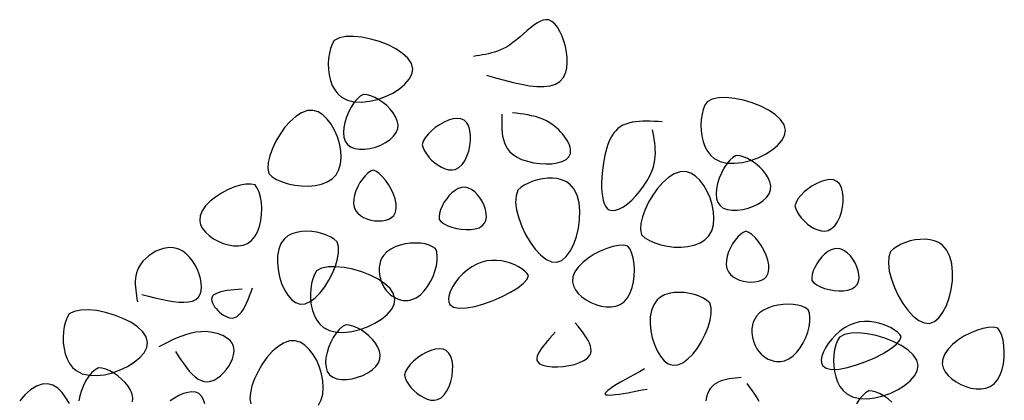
# Model space of a CAD drawing. Extents: x -2.39 to 2.17, y 0 to 7.74.
# Tile 4 of 4: x -2.32 to 1.93, y 6.1 to 7.74. Entities that reach past the tile are written whole.
import ezdxf

# ---------------------------------------------------------------- set-up
doc = ezdxf.new("R2010")
doc.units = 0
doc.header["$MEASUREMENT"] = 0
doc.layers.add('ARBOL', color=76, linetype='CONTINUOUS')

msp = doc.modelspace()

# ---------------------------------------------------------------- linework, layer by layer
at = {"layer": 'ARBOL'}
for points in [[(-0.3045, 7.4992), (-0.2657, 7.4882), (-0.2273, 7.4776), (-0.1898, 7.4681), (-0.1537, 7.4601), (-0.1192, 7.4542), (-0.0869, 7.4507), (-0.0572, 7.4504), (-0.0306, 7.4535), (-0.0074, 7.4607), (0.0119, 7.4725), (0.0268, 7.4894), (0.037, 7.5119), (0.0411, 7.5309), (0.0428, 7.5521), (0.0424, 7.5749), (0.0398, 7.5986), (0.0354, 7.6225), (0.0292, 7.6459), (0.0214, 7.668), (0.0122, 7.6884), (0.0016, 7.7062), (-0.0101, 7.7207), (-0.0228, 7.7314), (-0.0364, 7.7374), (-0.0485, 7.7385), (-0.0611, 7.7363), (-0.0741, 7.7312), (-0.0875, 7.7236), (-0.1014, 7.7139), (-0.1155, 7.7028), (-0.13, 7.6905), (-0.1448, 7.6776), (-0.1598, 7.6645), (-0.175, 7.6517), (-0.1904, 7.6396), (-0.206, 7.6286), (-0.2186, 7.6209), (-0.2312, 7.6142), (-0.2439, 7.6083), (-0.2567, 7.6033), (-0.2695, 7.5989), (-0.2824, 7.5951), (-0.2953, 7.5919), (-0.3082, 7.589), (-0.3212, 7.5866), (-0.3342, 7.5843), (-0.3472, 7.5823), (-0.3602, 7.5804)], [(-0.9602, 7.6487), (-0.9691, 7.6333), (-0.9762, 7.6149), (-0.9816, 7.5942), (-0.9849, 7.5718), (-0.9863, 7.5483), (-0.9854, 7.5243), (-0.9823, 7.5004), (-0.9769, 7.4773), (-0.969, 7.4555), (-0.9585, 7.4357), (-0.9454, 7.4185), (-0.9295, 7.4044), (-0.9039, 7.3913), (-0.8743, 7.3845), (-0.8419, 7.3833), (-0.8079, 7.3872), (-0.7736, 7.3954), (-0.74, 7.4075), (-0.7084, 7.4227), (-0.68, 7.4406), (-0.656, 7.4605), (-0.6375, 7.4817), (-0.6259, 7.5037), (-0.6221, 7.5258), (-0.628, 7.5494), (-0.6432, 7.5721), (-0.666, 7.5933), (-0.695, 7.6127), (-0.7286, 7.6298), (-0.7652, 7.6441), (-0.8032, 7.6553), (-0.8411, 7.6629), (-0.8773, 7.6665), (-0.9103, 7.6656), (-0.9384, 7.6599), (-0.9602, 7.6487)], [(-0.8342, 7.4164), (-0.8483, 7.4085), (-0.8621, 7.3963), (-0.8754, 7.3804), (-0.8876, 7.3617), (-0.8985, 7.3409), (-0.9077, 7.3188), (-0.9147, 7.2962), (-0.9191, 7.2737), (-0.9207, 7.2522), (-0.9189, 7.2324), (-0.9134, 7.215), (-0.9039, 7.2008), (-0.89, 7.1905), (-0.8724, 7.1839), (-0.8521, 7.1808), (-0.8299, 7.1809), (-0.8066, 7.1841), (-0.7831, 7.1901), (-0.7603, 7.1985), (-0.739, 7.2092), (-0.7201, 7.2219), (-0.7046, 7.2364), (-0.6931, 7.2523), (-0.6867, 7.2695), (-0.6857, 7.2861), (-0.6891, 7.3031), (-0.6962, 7.3202), (-0.7065, 7.337), (-0.7194, 7.3531), (-0.7344, 7.3683), (-0.7507, 7.382), (-0.768, 7.3939), (-0.7856, 7.4037), (-0.8028, 7.4109), (-0.8192, 7.4153), (-0.8342, 7.4164)], [(0.6457, 7.3854), (0.6368, 7.3699), (0.6297, 7.3516), (0.6244, 7.3309), (0.621, 7.3084), (0.6197, 7.2849), (0.6205, 7.2609), (0.6236, 7.237), (0.629, 7.2139), (0.6369, 7.1921), (0.6474, 7.1723), (0.6605, 7.1551), (0.6764, 7.1411), (0.702, 7.128), (0.7316, 7.1211), (0.764, 7.1199), (0.798, 7.1238), (0.8324, 7.132), (0.8659, 7.1441), (0.8975, 7.1594), (0.9259, 7.1773), (0.9499, 7.1971), (0.9684, 7.2183), (0.9801, 7.2403), (0.9838, 7.2624), (0.9779, 7.286), (0.9628, 7.3087), (0.9399, 7.3299), (0.9109, 7.3493), (0.8773, 7.3664), (0.8407, 7.3807), (0.8027, 7.3919), (0.7648, 7.3996), (0.7286, 7.4031), (0.6956, 7.4023), (0.6674, 7.3965), (0.6457, 7.3854)], [(-1.243, 7.0755), (-1.2283, 7.062), (-1.2088, 7.0501), (-1.1853, 7.0399), (-1.159, 7.0318), (-1.1307, 7.0259), (-1.1012, 7.0226), (-1.0715, 7.0221), (-1.0425, 7.0247), (-1.0152, 7.0306), (-0.9904, 7.04), (-0.969, 7.0533), (-0.952, 7.0707), (-0.94, 7.0925), (-0.933, 7.1178), (-0.9306, 7.1456), (-0.9324, 7.1749), (-0.938, 7.2048), (-0.9471, 7.2342), (-0.9592, 7.2623), (-0.9739, 7.288), (-0.9909, 7.3104), (-1.0097, 7.3284), (-1.03, 7.3412), (-1.0514, 7.3477), (-1.0764, 7.3468), (-1.1017, 7.3378), (-1.1266, 7.322), (-1.1507, 7.3006), (-1.1734, 7.2749), (-1.194, 7.246), (-1.212, 7.2152), (-1.2269, 7.1837), (-1.238, 7.1528), (-1.2448, 7.1236), (-1.2466, 7.0975), (-1.243, 7.0755)], [(-0.5812, 7.2), (-0.5779, 7.1872), (-0.5719, 7.1738), (-0.5635, 7.1601), (-0.553, 7.1466), (-0.5409, 7.1337), (-0.5275, 7.1218), (-0.513, 7.1113), (-0.498, 7.1026), (-0.4827, 7.0961), (-0.4675, 7.0922), (-0.4527, 7.0913), (-0.4388, 7.0939), (-0.4234, 7.1019), (-0.4098, 7.1146), (-0.3982, 7.1312), (-0.3886, 7.1507), (-0.3812, 7.1722), (-0.3761, 7.1949), (-0.3734, 7.2179), (-0.3733, 7.2402), (-0.3759, 7.261), (-0.3812, 7.2795), (-0.3895, 7.2945), (-0.4008, 7.3055), (-0.4148, 7.3114), (-0.431, 7.3131), (-0.449, 7.3109), (-0.468, 7.3053), (-0.4874, 7.297), (-0.5066, 7.2863), (-0.525, 7.2737), (-0.5418, 7.2598), (-0.5565, 7.2449), (-0.5684, 7.2297), (-0.5768, 7.2146), (-0.5812, 7.2)], [(-0.2381, 7.3315), (-0.2386, 7.3151), (-0.2388, 7.2989), (-0.2388, 7.2828), (-0.2382, 7.267), (-0.2369, 7.2516), (-0.2348, 7.2366), (-0.2317, 7.2221), (-0.2273, 7.2083), (-0.2215, 7.1951), (-0.2143, 7.1828), (-0.2052, 7.1714), (-0.1943, 7.1609), (-0.1754, 7.1479), (-0.1531, 7.137), (-0.1284, 7.1285), (-0.1021, 7.1222), (-0.0752, 7.1184), (-0.0485, 7.117), (-0.0229, 7.118), (0.0007, 7.1216), (0.0213, 7.1279), (0.0382, 7.1367), (0.0504, 7.1482), (0.057, 7.1625), (0.058, 7.1706), (0.0576, 7.1793), (0.0557, 7.1884), (0.0527, 7.1979), (0.0485, 7.2077), (0.0433, 7.2175), (0.0372, 7.2273), (0.0304, 7.237), (0.0229, 7.2466), (0.0149, 7.2557), (0.0065, 7.2644), (-0.0022, 7.2725), (-0.0166, 7.2842), (-0.0314, 7.2942), (-0.0465, 7.3027), (-0.062, 7.3099), (-0.0777, 7.316), (-0.0937, 7.3209), (-0.11, 7.325), (-0.1264, 7.3283), (-0.1429, 7.331), (-0.1596, 7.3332), (-0.1763, 7.3352), (-0.1931, 7.337)], [(0.4519, 7.2989), (0.4349, 7.2998), (0.418, 7.3006), (0.4012, 7.3012), (0.3847, 7.3014), (0.3685, 7.3012), (0.3528, 7.3003), (0.3375, 7.2988), (0.3228, 7.2965), (0.3088, 7.2932), (0.2956, 7.289), (0.2832, 7.2835), (0.2717, 7.2768), (0.2618, 7.2692), (0.2527, 7.2604), (0.2444, 7.2506), (0.2369, 7.2396), (0.2301, 7.2277), (0.224, 7.2149), (0.2186, 7.2011), (0.2137, 7.1865), (0.2094, 7.1712), (0.2056, 7.1552), (0.2022, 7.1386), (0.1993, 7.1213), (0.1964, 7.1002), (0.194, 7.0788), (0.1924, 7.0572), (0.1916, 7.036), (0.1916, 7.0155), (0.1926, 6.9959), (0.1947, 6.9777), (0.198, 6.9612), (0.2024, 6.9468), (0.2082, 6.9347), (0.2154, 6.9254), (0.2241, 6.9191), (0.2369, 6.916), (0.2517, 6.9176), (0.268, 6.9235), (0.2854, 6.9331), (0.3034, 6.946), (0.3215, 6.9617), (0.3394, 6.9798), (0.3566, 6.9997), (0.3726, 7.021), (0.387, 7.0432), (0.3993, 7.0659), (0.4092, 7.0885), (0.4144, 7.104), (0.4183, 7.1194), (0.4209, 7.1345), (0.4225, 7.1495), (0.4231, 7.1642), (0.4229, 7.1788), (0.4219, 7.1933), (0.4204, 7.2077), (0.4183, 7.222), (0.4159, 7.2362), (0.4132, 7.2504), (0.4104, 7.2645)], [(0.7717, 7.153), (0.7576, 7.1451), (0.7438, 7.1329), (0.7305, 7.117), (0.7183, 7.0983), (0.7074, 7.0776), (0.6983, 7.0555), (0.6912, 7.0328), (0.6868, 7.0103), (0.6853, 6.9888), (0.687, 6.969), (0.6925, 6.9516), (0.702, 6.9375), (0.7159, 6.9271), (0.7335, 6.9205), (0.7538, 6.9174), (0.776, 6.9175), (0.7993, 6.9207), (0.8229, 6.9267), (0.8457, 6.9351), (0.8669, 6.9458), (0.8858, 6.9586), (0.9014, 6.973), (0.9128, 6.989), (0.9192, 7.0062), (0.9202, 7.0227), (0.9168, 7.0397), (0.9097, 7.0568), (0.8994, 7.0736), (0.8865, 7.0898), (0.8716, 7.1049), (0.8552, 7.1186), (0.8379, 7.1306), (0.8204, 7.1403), (0.8031, 7.1476), (0.7867, 7.1519), (0.7717, 7.153)], [(-0.7932, 7.0907), (-0.8044, 7.0856), (-0.8161, 7.0772), (-0.8278, 7.0659), (-0.8392, 7.0522), (-0.8499, 7.0365), (-0.8593, 7.0195), (-0.8672, 7.0016), (-0.8731, 6.9833), (-0.8765, 6.965), (-0.8771, 6.9474), (-0.8744, 6.9308), (-0.868, 6.9158), (-0.8593, 6.9044), (-0.848, 6.8946), (-0.8346, 6.8865), (-0.8196, 6.8801), (-0.8035, 6.8754), (-0.7869, 6.8725), (-0.7703, 6.8714), (-0.7541, 6.8722), (-0.7388, 6.875), (-0.7251, 6.8796), (-0.7134, 6.8863), (-0.7041, 6.8951), (-0.6964, 6.9094), (-0.6933, 6.9266), (-0.6941, 6.9458), (-0.6985, 6.9664), (-0.7058, 6.9876), (-0.7154, 7.0086), (-0.7269, 7.0287), (-0.7398, 7.0473), (-0.7533, 7.0635), (-0.7672, 7.0766), (-0.7806, 7.0859), (-0.7932, 7.0907)], [(-0.1693, 7.0037), (-0.1772, 6.9801), (-0.1788, 6.9514), (-0.1748, 6.9189), (-0.1658, 6.884), (-0.1526, 6.8483), (-0.136, 6.8131), (-0.1165, 6.78), (-0.0949, 6.7502), (-0.0718, 6.7253), (-0.0481, 6.7066), (-0.0244, 6.6957), (-0.0013, 6.6939), (0.0198, 6.7018), (0.0392, 6.7183), (0.0565, 6.7418), (0.0713, 6.7709), (0.0832, 6.8042), (0.0918, 6.8402), (0.0968, 6.8774), (0.0977, 6.9144), (0.0942, 6.9498), (0.0858, 6.9821), (0.0722, 7.0099), (0.053, 7.0316), (0.0372, 7.042), (0.0194, 7.0494), (0, 7.054), (-0.0207, 7.0561), (-0.042, 7.0557), (-0.0634, 7.0532), (-0.0846, 7.0487), (-0.105, 7.0424), (-0.1241, 7.0345), (-0.1416, 7.0253), (-0.1568, 7.015), (-0.1693, 7.0037)], [(0.3629, 6.8121), (0.3777, 6.7987), (0.3972, 6.7867), (0.4206, 6.7766), (0.4469, 6.7684), (0.4752, 6.7626), (0.5047, 6.7593), (0.5344, 6.7588), (0.5634, 6.7613), (0.5907, 6.7672), (0.6155, 6.7767), (0.6369, 6.79), (0.6539, 6.8073), (0.6659, 6.8291), (0.6729, 6.8544), (0.6753, 6.8822), (0.6736, 6.9115), (0.6679, 6.9414), (0.6589, 6.9709), (0.6468, 6.9989), (0.632, 7.0247), (0.615, 7.047), (0.5962, 7.0651), (0.5759, 7.0779), (0.5545, 7.0844), (0.5295, 7.0834), (0.5043, 7.0744), (0.4793, 7.0586), (0.4552, 7.0372), (0.4326, 7.0115), (0.4119, 6.9826), (0.3939, 6.9518), (0.379, 6.9204), (0.3679, 6.8894), (0.3612, 6.8603), (0.3593, 6.8341), (0.3629, 6.8121)], [(1.0247, 6.9367), (1.028, 6.9239), (1.034, 6.9104), (1.0425, 6.8968), (1.0529, 6.8833), (1.065, 6.8704), (1.0785, 6.8584), (1.0929, 6.8479), (1.1079, 6.8392), (1.1232, 6.8327), (1.1385, 6.8288), (1.1532, 6.828), (1.1672, 6.8305), (1.1825, 6.8385), (1.1961, 6.8512), (1.2078, 6.8678), (1.2174, 6.8873), (1.2247, 6.9088), (1.2298, 6.9316), (1.2325, 6.9545), (1.2326, 6.9768), (1.23, 6.9977), (1.2247, 7.0161), (1.2164, 7.0312), (1.2051, 7.0421), (1.1912, 7.048), (1.1749, 7.0497), (1.157, 7.0475), (1.1379, 7.042), (1.1185, 7.0336), (1.0993, 7.0229), (1.081, 7.0103), (1.0641, 6.9964), (1.0495, 6.9815), (1.0376, 6.9663), (1.0291, 6.9512), (1.0247, 6.9367)], [(-1.3014, 7.0268), (-1.3192, 7.0305), (-1.341, 7.0298), (-1.3658, 7.0251), (-1.3925, 7.0168), (-1.4199, 7.0053), (-1.4469, 6.9912), (-1.4725, 6.9747), (-1.4955, 6.9563), (-1.5149, 6.9365), (-1.5295, 6.9157), (-1.5383, 6.8942), (-1.5401, 6.8727), (-1.536, 6.8555), (-1.5274, 6.8388), (-1.5148, 6.823), (-1.4991, 6.8084), (-1.4807, 6.7952), (-1.4604, 6.784), (-1.4388, 6.7749), (-1.4165, 6.7684), (-1.3943, 6.7648), (-1.3728, 6.7643), (-1.3525, 6.7674), (-1.3342, 6.7745), (-1.3168, 6.7871), (-1.3024, 6.8041), (-1.2911, 6.8247), (-1.2826, 6.8479), (-1.2768, 6.873), (-1.2736, 6.899), (-1.2729, 6.9251), (-1.2745, 6.9504), (-1.2783, 6.9741), (-1.2841, 6.9953), (-1.2919, 7.0132), (-1.3014, 7.0268)], [(-0.5084, 6.8783), (-0.4998, 6.8683), (-0.4872, 6.8592), (-0.4715, 6.8512), (-0.4534, 6.8445), (-0.4337, 6.8393), (-0.413, 6.8357), (-0.3923, 6.8341), (-0.3722, 6.8345), (-0.3534, 6.8373), (-0.3367, 6.8426), (-0.3229, 6.8506), (-0.3128, 6.8616), (-0.3072, 6.8739), (-0.3049, 6.8883), (-0.3055, 6.904), (-0.3087, 6.9206), (-0.3143, 6.9375), (-0.3221, 6.9541), (-0.3317, 6.9699), (-0.3428, 6.9843), (-0.3551, 6.9966), (-0.3684, 7.0065), (-0.3824, 7.0133), (-0.3968, 7.0164), (-0.4114, 7.0155), (-0.4259, 7.0109), (-0.44, 7.0031), (-0.4535, 6.9925), (-0.4661, 6.98), (-0.4775, 6.9658), (-0.4876, 6.9506), (-0.496, 6.9349), (-0.5026, 6.9193), (-0.507, 6.9043), (-0.5091, 6.8905), (-0.5084, 6.8783)], [(-0.948, 6.7817), (-0.9603, 6.7925), (-0.9758, 6.8022), (-0.9939, 6.8107), (-1.0139, 6.8176), (-1.0353, 6.8228), (-1.0575, 6.8261), (-1.08, 6.8272), (-1.1021, 6.8261), (-1.1232, 6.8224), (-1.1429, 6.8161), (-1.1605, 6.8068), (-1.1754, 6.7944), (-1.1899, 6.7742), (-1.1995, 6.7497), (-1.2046, 6.722), (-1.2055, 6.6924), (-1.2027, 6.6618), (-1.1965, 6.6313), (-1.1872, 6.6021), (-1.1753, 6.5753), (-1.161, 6.5519), (-1.1448, 6.533), (-1.1269, 6.5199), (-1.1078, 6.5134), (-1.0862, 6.5148), (-1.0642, 6.5242), (-1.0423, 6.5402), (-1.0211, 6.5617), (-1.0013, 6.5874), (-0.9833, 6.6162), (-0.9679, 6.6466), (-0.9554, 6.6775), (-0.9466, 6.7077), (-0.9421, 6.736), (-0.9423, 6.7611), (-0.948, 6.7817)], [(0.8127, 6.8273), (0.8015, 6.8223), (0.7899, 6.8138), (0.7781, 6.8025), (0.7667, 6.7888), (0.7561, 6.7732), (0.7466, 6.7561), (0.7387, 6.7382), (0.7328, 6.7199), (0.7294, 6.7017), (0.7288, 6.684), (0.7315, 6.6674), (0.7379, 6.6524), (0.7466, 6.641), (0.7579, 6.6313), (0.7714, 6.6231), (0.7863, 6.6167), (0.8024, 6.612), (0.819, 6.6091), (0.8357, 6.608), (0.8519, 6.6089), (0.8671, 6.6116), (0.8808, 6.6163), (0.8925, 6.6229), (0.9018, 6.6317), (0.9095, 6.6461), (0.9127, 6.6632), (0.9118, 6.6825), (0.9074, 6.703), (0.9002, 6.7242), (0.8905, 6.7452), (0.879, 6.7654), (0.8662, 6.7839), (0.8526, 6.8001), (0.8388, 6.8132), (0.8253, 6.8225), (0.8127, 6.8273)], [(1.4366, 6.7403), (1.4287, 6.7167), (1.4271, 6.688), (1.4312, 6.6555), (1.4401, 6.6207), (1.4533, 6.5849), (1.4699, 6.5498), (1.4895, 6.5166), (1.5111, 6.4868), (1.5341, 6.4619), (1.5578, 6.4432), (1.5815, 6.4323), (1.6046, 6.4305), (1.6257, 6.4385), (1.6451, 6.4549), (1.6624, 6.4784), (1.6772, 6.5075), (1.6891, 6.5408), (1.6977, 6.5768), (1.7027, 6.614), (1.7037, 6.6511), (1.7001, 6.6865), (1.6918, 6.7188), (1.6782, 6.7465), (1.6589, 6.7683), (1.6432, 6.7786), (1.6253, 6.7861), (1.6059, 6.7907), (1.5853, 6.7927), (1.564, 6.7923), (1.5425, 6.7898), (1.5213, 6.7853), (1.5009, 6.779), (1.4818, 6.7712), (1.4643, 6.762), (1.4491, 6.7516), (1.4366, 6.7403)], [(-1.7893, 6.5547), (-1.761, 6.5474), (-1.733, 6.5405), (-1.7056, 6.5342), (-1.6792, 6.5288), (-1.654, 6.5247), (-1.6303, 6.5221), (-1.6085, 6.5214), (-1.5888, 6.5228), (-1.5716, 6.5267), (-1.5572, 6.5333), (-1.5459, 6.543), (-1.5379, 6.5562), (-1.534, 6.5702), (-1.5326, 6.5864), (-1.5337, 6.6042), (-1.5371, 6.6232), (-1.5426, 6.6426), (-1.5502, 6.6622), (-1.5596, 6.6812), (-1.5708, 6.6992), (-1.5836, 6.7156), (-1.5979, 6.7299), (-1.6135, 6.7416), (-1.6303, 6.7501), (-1.6462, 6.7546), (-1.6626, 6.7565), (-1.6793, 6.7558), (-1.6962, 6.7528), (-1.7128, 6.7477), (-1.7291, 6.7407), (-1.7447, 6.732), (-1.7593, 6.7218), (-1.7728, 6.7103), (-1.7848, 6.6978), (-1.7951, 6.6843), (-1.8035, 6.6702), (-1.8085, 6.6589), (-1.8123, 6.6474), (-1.815, 6.6356), (-1.8167, 6.6236), (-1.8176, 6.6115), (-1.8177, 6.5991), (-1.8171, 6.5867), (-1.816, 6.5741), (-1.8145, 6.5614), (-1.8126, 6.5486), (-1.8105, 6.5358), (-1.8083, 6.523)], [(-0.5248, 6.7522), (-0.5364, 6.7607), (-0.5515, 6.7675), (-0.5692, 6.7724), (-0.5891, 6.7754), (-0.6105, 6.7764), (-0.6327, 6.7755), (-0.6551, 6.7724), (-0.677, 6.7672), (-0.6978, 6.7599), (-0.7169, 6.7503), (-0.7335, 6.7384), (-0.7472, 6.7242), (-0.7549, 6.7123), (-0.7607, 6.6994), (-0.7647, 6.6855), (-0.7668, 6.6712), (-0.7672, 6.6564), (-0.7659, 6.6414), (-0.7631, 6.6266), (-0.7586, 6.612), (-0.7528, 6.598), (-0.7454, 6.5847), (-0.7367, 6.5724), (-0.7267, 6.5613), (-0.7197, 6.555), (-0.7122, 6.5493), (-0.7044, 6.5442), (-0.6962, 6.5398), (-0.6878, 6.5361), (-0.6791, 6.5332), (-0.6703, 6.531), (-0.6614, 6.5296), (-0.6526, 6.529), (-0.6437, 6.5293), (-0.6349, 6.5305), (-0.6263, 6.5326), (-0.6071, 6.541), (-0.5893, 6.5537), (-0.5729, 6.57), (-0.5583, 6.5891), (-0.5455, 6.6103), (-0.5348, 6.6327), (-0.5264, 6.6557), (-0.5204, 6.6785), (-0.5171, 6.7003), (-0.5166, 6.7203), (-0.5191, 6.7379), (-0.5248, 6.7522)], [(0.3045, 6.7634), (0.2867, 6.7671), (0.2649, 6.7664), (0.2401, 6.7617), (0.2134, 6.7534), (0.186, 6.742), (0.159, 6.7278), (0.1334, 6.7113), (0.1104, 6.693), (0.091, 6.6731), (0.0764, 6.6523), (0.0676, 6.6309), (0.0658, 6.6093), (0.0699, 6.5921), (0.0785, 6.5755), (0.0911, 6.5596), (0.1069, 6.545), (0.1252, 6.5319), (0.1455, 6.5206), (0.1672, 6.5115), (0.1894, 6.505), (0.2116, 6.5014), (0.2332, 6.5009), (0.2534, 6.5041), (0.2717, 6.5111), (0.2892, 6.5237), (0.3035, 6.5407), (0.3148, 6.5613), (0.3233, 6.5845), (0.3291, 6.6096), (0.3323, 6.6356), (0.333, 6.6617), (0.3314, 6.687), (0.3276, 6.7107), (0.3218, 6.7319), (0.3141, 6.7498), (0.3045, 6.7634)], [(1.0975, 6.6149), (1.1061, 6.605), (1.1187, 6.5959), (1.1344, 6.5878), (1.1525, 6.5811), (1.1723, 6.5759), (1.1929, 6.5723), (1.2136, 6.5707), (1.2337, 6.5711), (1.2525, 6.5739), (1.2692, 6.5792), (1.283, 6.5872), (1.2932, 6.5982), (1.2987, 6.6106), (1.3011, 6.6249), (1.3005, 6.6407), (1.2972, 6.6573), (1.2916, 6.6741), (1.2838, 6.6908), (1.2742, 6.7065), (1.2632, 6.7209), (1.2508, 6.7333), (1.2375, 6.7431), (1.2235, 6.7499), (1.2091, 6.7531), (1.1945, 6.7521), (1.18, 6.7475), (1.1659, 6.7397), (1.1525, 6.7292), (1.1399, 6.7166), (1.1284, 6.7024), (1.1183, 6.6872), (1.1099, 6.6715), (1.1033, 6.656), (1.0989, 6.6409), (1.0969, 6.6271), (1.0975, 6.6149)], [(-1.0371, 6.6567), (-1.046, 6.6413), (-1.0531, 6.6229), (-1.0585, 6.6022), (-1.0618, 6.5798), (-1.0631, 6.5563), (-1.0623, 6.5323), (-1.0592, 6.5084), (-1.0538, 6.4853), (-1.0459, 6.4635), (-1.0354, 6.4437), (-1.0223, 6.4264), (-1.0064, 6.4124), (-0.9808, 6.3993), (-0.9512, 6.3925), (-0.9188, 6.3913), (-0.8848, 6.3951), (-0.8505, 6.4034), (-0.8169, 6.4155), (-0.7853, 6.4307), (-0.7569, 6.4486), (-0.7329, 6.4685), (-0.7144, 6.4897), (-0.7027, 6.5116), (-0.699, 6.5338), (-0.7049, 6.5574), (-0.7201, 6.58), (-0.7429, 6.6013), (-0.7719, 6.6206), (-0.8055, 6.6377), (-0.8421, 6.6521), (-0.8801, 6.6633), (-0.918, 6.6709), (-0.9542, 6.6745), (-0.9872, 6.6736), (-1.0153, 6.6678), (-1.0371, 6.6567)], [(-0.1232, 6.6372), (-0.1301, 6.6464), (-0.1398, 6.6558), (-0.152, 6.6651), (-0.1664, 6.6739), (-0.1827, 6.6821), (-0.2006, 6.6892), (-0.2197, 6.695), (-0.2399, 6.6993), (-0.2607, 6.7016), (-0.2818, 6.7019), (-0.3031, 6.6996), (-0.324, 6.6947), (-0.3464, 6.6859), (-0.3678, 6.6741), (-0.3879, 6.6598), (-0.4065, 6.6435), (-0.4231, 6.6259), (-0.4376, 6.6074), (-0.4496, 6.5887), (-0.4589, 6.5704), (-0.4651, 6.553), (-0.468, 6.5371), (-0.4671, 6.5232), (-0.4624, 6.5118), (-0.4466, 6.5002), (-0.4222, 6.4955), (-0.391, 6.497), (-0.355, 6.5036), (-0.3161, 6.5146), (-0.2762, 6.529), (-0.2372, 6.546), (-0.2011, 6.5645), (-0.1697, 6.5838), (-0.145, 6.603), (-0.1289, 6.6211), (-0.1232, 6.6372)], [(-1.3577, 6.5783), (-1.3743, 6.5768), (-1.3906, 6.5753), (-1.4065, 6.5735), (-1.4217, 6.5714), (-1.4359, 6.569), (-1.449, 6.566), (-1.4606, 6.5625), (-1.4706, 6.5583), (-1.4787, 6.5533), (-1.4847, 6.5475), (-1.4883, 6.5407), (-1.4893, 6.5328), (-1.4882, 6.5258), (-1.4854, 6.5182), (-1.4813, 6.5103), (-1.4759, 6.5022), (-1.4695, 6.4941), (-1.4622, 6.4863), (-1.4543, 6.4788), (-1.4458, 6.472), (-1.4371, 6.466), (-1.4283, 6.4609), (-1.4196, 6.457), (-1.4111, 6.4545), (-1.3994, 6.4535), (-1.3887, 6.4556), (-1.3787, 6.4605), (-1.3695, 6.4679), (-1.361, 6.4775), (-1.353, 6.489), (-1.3455, 6.5023), (-1.3385, 6.5169), (-1.3317, 6.5327), (-1.3252, 6.5493), (-1.3189, 6.5664), (-1.3126, 6.5839)], [(0.6579, 6.5183), (0.6456, 6.5291), (0.6301, 6.5389), (0.612, 6.5473), (0.592, 6.5542), (0.5706, 6.5594), (0.5484, 6.5627), (0.526, 6.5638), (0.5039, 6.5627), (0.4827, 6.5591), (0.463, 6.5527), (0.4454, 6.5434), (0.4305, 6.5311), (0.4161, 6.5108), (0.4065, 6.4863), (0.4014, 6.4587), (0.4004, 6.429), (0.4032, 6.3984), (0.4094, 6.3679), (0.4187, 6.3388), (0.4306, 6.3119), (0.4449, 6.2885), (0.4612, 6.2697), (0.479, 6.2565), (0.4981, 6.25), (0.5197, 6.2515), (0.5417, 6.2608), (0.5636, 6.2769), (0.5848, 6.2984), (0.6046, 6.3241), (0.6226, 6.3528), (0.6381, 6.3832), (0.6505, 6.4141), (0.6593, 6.4444), (0.6638, 6.4726), (0.6636, 6.4977), (0.6579, 6.5183)], [(1.0811, 6.4888), (1.0695, 6.4973), (1.0545, 6.5041), (1.0367, 6.509), (1.0168, 6.512), (0.9954, 6.513), (0.9732, 6.5121), (0.9508, 6.509), (0.9289, 6.5039), (0.9081, 6.4965), (0.889, 6.4869), (0.8724, 6.4751), (0.8587, 6.4608), (0.851, 6.4489), (0.8452, 6.436), (0.8413, 6.4222), (0.8391, 6.4078), (0.8387, 6.393), (0.84, 6.3781), (0.8428, 6.3632), (0.8473, 6.3487), (0.8532, 6.3346), (0.8605, 6.3214), (0.8692, 6.309), (0.8792, 6.298), (0.8863, 6.2916), (0.8937, 6.2859), (0.9015, 6.2808), (0.9097, 6.2765), (0.9182, 6.2728), (0.9268, 6.2698), (0.9356, 6.2676), (0.9444, 6.2662), (0.9534, 6.2657), (0.9622, 6.2659), (0.971, 6.2671), (0.9796, 6.2692), (0.9988, 6.2776), (1.0167, 6.2903), (1.033, 6.3066), (1.0476, 6.3257), (1.0604, 6.3469), (1.0711, 6.3693), (1.0795, 6.3923), (1.0855, 6.4151), (1.0888, 6.4369), (1.0893, 6.457), (1.0868, 6.4745), (1.0811, 6.4888)], [(-2.1026, 6.471), (-2.1115, 6.4556), (-2.1187, 6.4372), (-2.124, 6.4165), (-2.1273, 6.3941), (-2.1286, 6.3706), (-2.1278, 6.3466), (-2.1247, 6.3227), (-2.1193, 6.2996), (-2.1114, 6.2778), (-2.1009, 6.258), (-2.0878, 6.2407), (-2.0719, 6.2267), (-2.0463, 6.2136), (-2.0167, 6.2068), (-1.9843, 6.2056), (-1.9503, 6.2094), (-1.9159, 6.2177), (-1.8824, 6.2298), (-1.8508, 6.245), (-1.8224, 6.2629), (-1.7984, 6.2827), (-1.7799, 6.304), (-1.7683, 6.3259), (-1.7645, 6.3481), (-1.7704, 6.3717), (-1.7855, 6.3943), (-1.8084, 6.4156), (-1.8374, 6.4349), (-1.871, 6.452), (-1.9076, 6.4664), (-1.9456, 6.4776), (-1.9835, 6.4852), (-2.0198, 6.4888), (-2.0527, 6.4879), (-2.0809, 6.4822), (-2.1026, 6.471)], [(-0.9111, 6.4244), (-0.9252, 6.4165), (-0.939, 6.4042), (-0.9523, 6.3884), (-0.9645, 6.3697), (-0.9754, 6.3489), (-0.9846, 6.3268), (-0.9915, 6.3042), (-0.996, 6.2817), (-0.9976, 6.2601), (-0.9958, 6.2403), (-0.9903, 6.2229), (-0.9808, 6.2088), (-0.9669, 6.1984), (-0.9493, 6.1918), (-0.929, 6.1887), (-0.9068, 6.1889), (-0.8835, 6.1921), (-0.86, 6.198), (-0.8372, 6.2065), (-0.8159, 6.2172), (-0.797, 6.2299), (-0.7815, 6.2443), (-0.77, 6.2603), (-0.7636, 6.2775), (-0.7626, 6.294), (-0.766, 6.3111), (-0.7731, 6.3282), (-0.7834, 6.345), (-0.7963, 6.3611), (-0.8112, 6.3762), (-0.8276, 6.3899), (-0.8449, 6.4019), (-0.8624, 6.4117), (-0.8797, 6.4189), (-0.8961, 6.4233), (-0.9111, 6.4244)], [(-0.0085, 6.3922), (-0.0199, 6.3796), (-0.0311, 6.3672), (-0.0419, 6.3549), (-0.052, 6.3429), (-0.0613, 6.3312), (-0.0695, 6.32), (-0.0765, 6.3092), (-0.0819, 6.2989), (-0.0856, 6.2894), (-0.0874, 6.2806), (-0.0871, 6.2726), (-0.0844, 6.2656), (-0.0754, 6.2566), (-0.0614, 6.2499), (-0.0433, 6.2454), (-0.0221, 6.2431), (0.0013, 6.2428), (0.0257, 6.2445), (0.0503, 6.2482), (0.0741, 6.2537), (0.096, 6.2611), (0.1151, 6.2702), (0.1304, 6.2809), (0.1409, 6.2932), (0.1448, 6.3024), (0.1464, 6.3121), (0.1458, 6.3225), (0.1432, 6.3334), (0.1389, 6.3447), (0.133, 6.3564), (0.1259, 6.3685), (0.1176, 6.3809), (0.1085, 6.3935), (0.0987, 6.4063), (0.0885, 6.4192), (0.0781, 6.4321)], [(1.4827, 6.3738), (1.4758, 6.3831), (1.4661, 6.3925), (1.4539, 6.4017), (1.4396, 6.4106), (1.4232, 6.4187), (1.4053, 6.4258), (1.3862, 6.4316), (1.3661, 6.4359), (1.3452, 6.4383), (1.3241, 6.4385), (1.3028, 6.4363), (1.2819, 6.4313), (1.2595, 6.4225), (1.2381, 6.4107), (1.218, 6.3964), (1.1995, 6.3801), (1.1828, 6.3625), (1.1683, 6.344), (1.1563, 6.3254), (1.147, 6.3071), (1.1408, 6.2896), (1.138, 6.2737), (1.1388, 6.2598), (1.1436, 6.2485), (1.1593, 6.2368), (1.1838, 6.2322), (1.2149, 6.2336), (1.2509, 6.2403), (1.2898, 6.2513), (1.3297, 6.2656), (1.3687, 6.2826), (1.4048, 6.3012), (1.4362, 6.3205), (1.4609, 6.3396), (1.4771, 6.3577), (1.4827, 6.3738)], [(1.8981, 6.4102), (1.8803, 6.4139), (1.8585, 6.4132), (1.8336, 6.4085), (1.807, 6.4002), (1.7796, 6.3888), (1.7526, 6.3746), (1.727, 6.3581), (1.704, 6.3398), (1.6846, 6.3199), (1.67, 6.2991), (1.6612, 6.2777), (1.6594, 6.2561), (1.6635, 6.2389), (1.6721, 6.2223), (1.6847, 6.2064), (1.7005, 6.1918), (1.7188, 6.1787), (1.7391, 6.1674), (1.7607, 6.1584), (1.783, 6.1518), (1.8052, 6.1482), (1.8267, 6.1477), (1.847, 6.1509), (1.8653, 6.1579), (1.8827, 6.1705), (1.8971, 6.1875), (1.9084, 6.2081), (1.9169, 6.2313), (1.9227, 6.2564), (1.9259, 6.2824), (1.9266, 6.3085), (1.925, 6.3338), (1.9212, 6.3575), (1.9154, 6.3787), (1.9076, 6.3966), (1.8981, 6.4102)], [(-1.6447, 6.3085), (-1.6329, 6.2905), (-1.6211, 6.2729), (-1.6092, 6.2558), (-1.5972, 6.2397), (-1.585, 6.2248), (-1.5726, 6.2114), (-1.56, 6.1999), (-1.547, 6.1906), (-1.5338, 6.1836), (-1.5202, 6.1795), (-1.5063, 6.1784), (-1.4918, 6.1807), (-1.4781, 6.186), (-1.4643, 6.1941), (-1.4507, 6.2045), (-1.4378, 6.2169), (-1.4258, 6.2309), (-1.4151, 6.246), (-1.4061, 6.2619), (-1.3989, 6.2781), (-1.3941, 6.2944), (-1.392, 6.3102), (-1.3928, 6.3252), (-1.3969, 6.339), (-1.4002, 6.3451), (-1.4043, 6.3508), (-1.409, 6.3562), (-1.4145, 6.3612), (-1.4204, 6.3659), (-1.4269, 6.3702), (-1.4338, 6.3741), (-1.441, 6.3777), (-1.4484, 6.3808), (-1.4561, 6.3837), (-1.4638, 6.3862), (-1.4716, 6.3884), (-1.4932, 6.3928), (-1.5145, 6.3947), (-1.5355, 6.3945), (-1.5562, 6.3922), (-1.5767, 6.3882), (-1.5969, 6.3826), (-1.617, 6.3757), (-1.637, 6.3677), (-1.6568, 6.3588), (-1.6765, 6.3493), (-1.6962, 6.3393), (-1.7158, 6.3291)], [(1.2168, 6.3714), (1.2079, 6.356), (1.2008, 6.3376), (1.1955, 6.3169), (1.1921, 6.2945), (1.1908, 6.271), (1.1916, 6.247), (1.1947, 6.2231), (1.2002, 6.2), (1.2081, 6.1782), (1.2185, 6.1584), (1.2317, 6.1411), (1.2475, 6.1271), (1.2732, 6.114), (1.3028, 6.1072), (1.3351, 6.106), (1.3691, 6.1098), (1.4035, 6.1181), (1.437, 6.1302), (1.4686, 6.1455), (1.497, 6.1633), (1.521, 6.1832), (1.5395, 6.2044), (1.5512, 6.2263), (1.5549, 6.2485), (1.549, 6.2721), (1.5339, 6.2947), (1.511, 6.316), (1.482, 6.3353), (1.4484, 6.3524), (1.4119, 6.3668), (1.3738, 6.378), (1.3359, 6.3856), (1.2997, 6.3892), (1.2667, 6.3883), (1.2386, 6.3826), (1.2168, 6.3714)], [(-1.0289, 6.0787), (-1.0169, 6.1005), (-1.0099, 6.1258), (-1.0075, 6.1536), (-1.0093, 6.1829), (-1.0149, 6.2127), (-1.024, 6.2422), (-1.0361, 6.2703), (-1.0508, 6.296), (-1.0678, 6.3184), (-1.0866, 6.3364), (-1.1069, 6.3492), (-1.1283, 6.3557), (-1.1533, 6.3548), (-1.1785, 6.3458), (-1.2035, 6.33), (-1.2276, 6.3086), (-1.2503, 6.2828), (-1.2709, 6.254), (-1.2889, 6.2232), (-1.3038, 6.1917), (-1.3149, 6.1608), (-1.3217, 6.1316), (-1.3235, 6.1054), (-1.3199, 6.0834)], [(-0.6581, 6.208), (-0.6548, 6.1952), (-0.6488, 6.1818), (-0.6403, 6.1681), (-0.6299, 6.1546), (-0.6178, 6.1417), (-0.6043, 6.1298), (-0.5899, 6.1193), (-0.5749, 6.1106), (-0.5596, 6.104), (-0.5444, 6.1002), (-0.5296, 6.0993), (-0.5157, 6.1019), (-0.5003, 6.1099), (-0.4867, 6.1226), (-0.475, 6.1391), (-0.4655, 6.1586), (-0.4581, 6.1802), (-0.453, 6.2029), (-0.4503, 6.2259), (-0.4502, 6.2482), (-0.4528, 6.269), (-0.4581, 6.2874), (-0.4664, 6.3025), (-0.4777, 6.3135), (-0.4916, 6.3194), (-0.5079, 6.321), (-0.5259, 6.3188), (-0.5449, 6.3133), (-0.5643, 6.305), (-0.5835, 6.2943), (-0.6018, 6.2817), (-0.6187, 6.2677), (-0.6334, 6.2529), (-0.6453, 6.2377), (-0.6537, 6.2226), (-0.6581, 6.208)], [(-1.9766, 6.2387), (-1.9907, 6.2308), (-2.0045, 6.2185), (-2.0178, 6.2027), (-2.0301, 6.184), (-2.0409, 6.1632), (-2.0501, 6.1411), (-2.0571, 6.1184), (-2.0615, 6.096)], [(-1.8291, 6.0918), (-1.8281, 6.1083), (-1.8315, 6.1254), (-1.8386, 6.1425), (-1.8489, 6.1593), (-1.8618, 6.1754), (-1.8768, 6.1905), (-1.8931, 6.2043), (-1.9104, 6.2162), (-1.9279, 6.226), (-1.9452, 6.2332), (-1.9616, 6.2376), (-1.9766, 6.2387)], [(0.3768, 6.2342), (0.3547, 6.2223), (0.3328, 6.2104), (0.3117, 6.1988), (0.2915, 6.1876), (0.2727, 6.1769), (0.2556, 6.1667), (0.2405, 6.1573), (0.2278, 6.1487), (0.2177, 6.1411), (0.2108, 6.1347), (0.2072, 6.1294), (0.2072, 6.1255), (0.2107, 6.1231), (0.2172, 6.1219), (0.2264, 6.1217), (0.2381, 6.1223), (0.252, 6.1237), (0.2678, 6.1258), (0.2852, 6.1286), (0.304, 6.1318), (0.3239, 6.1354), (0.3446, 6.1393), (0.3659, 6.1434), (0.3875, 6.1476)], [(0.793, 6.1974), (0.7799, 6.196), (0.767, 6.1946), (0.7542, 6.1929), (0.7416, 6.191), (0.7295, 6.1886), (0.7177, 6.1857), (0.7065, 6.1822), (0.6959, 6.178), (0.686, 6.1729), (0.6769, 6.167), (0.6687, 6.16), (0.6614, 6.1519), (0.6537, 6.1401), (0.6478, 6.1266), (0.6435, 6.112), (0.6409, 6.0963)], [(-2.1016, 6.0846), (-2.1163, 6.1103), (-2.1333, 6.1327), (-2.1521, 6.1507), (-2.1724, 6.1635), (-2.1938, 6.17), (-2.2188, 6.169), (-2.244, 6.1601), (-2.269, 6.1443), (-2.2931, 6.1229), (-2.3157, 6.0971)], [(0.8708, 6.0945), (0.8619, 6.1095), (0.852, 6.1247), (0.8415, 6.1401), (0.8304, 6.1556), (0.8191, 6.1713)], [(-1.5183, 6.0833), (-1.5237, 6.1017), (-1.5319, 6.1168), (-1.5433, 6.1277), (-1.5572, 6.1337), (-1.5734, 6.1353), (-1.5914, 6.1332), (-1.6104, 6.1276), (-1.6298, 6.1193), (-1.649, 6.1086), (-1.6674, 6.096)], [(1.3428, 6.1391), (1.3288, 6.1312), (1.3149, 6.1189), (1.3017, 6.1031), (1.2894, 6.0844)], [(1.4427, 6.0909), (1.4263, 6.1047), (1.409, 6.1166), (1.3915, 6.1264), (1.3742, 6.1336), (1.3578, 6.138), (1.3428, 6.1391)]]:
    msp.add_lwpolyline(points, dxfattribs=at)

doc.saveas('drawing.dxf')
